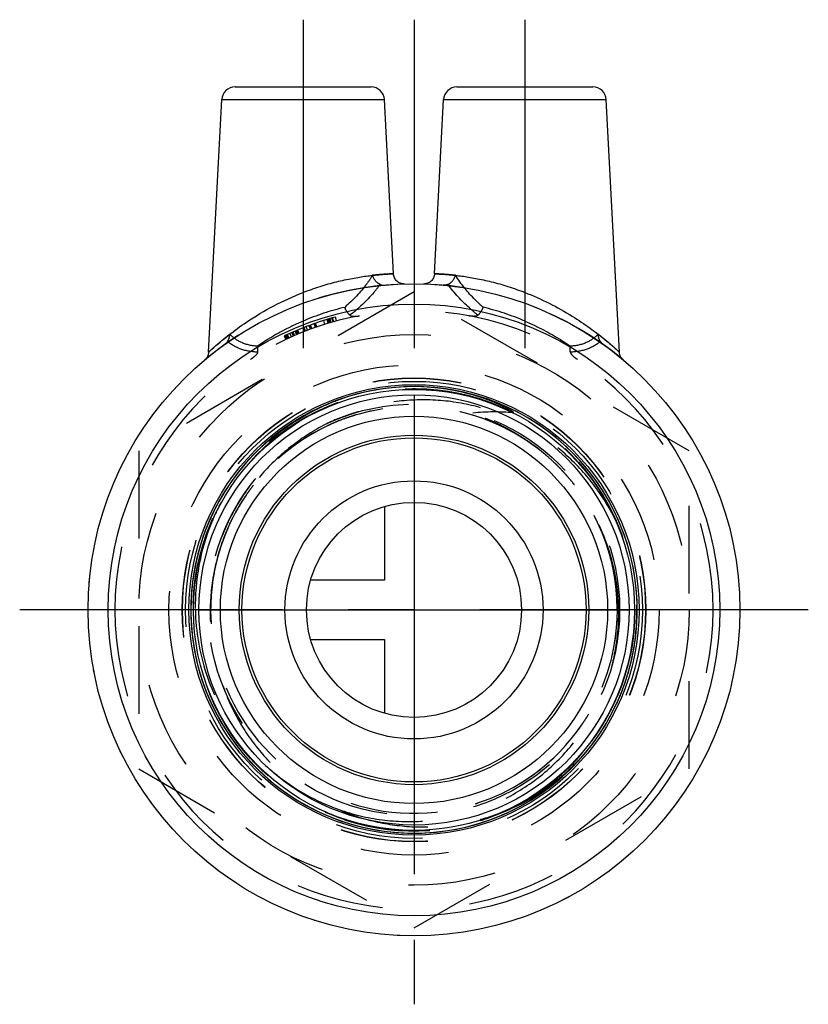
# Model space of a CAD drawing. Header units: millimetres. Extents: x 470.7 to 529.3, y 463.3 to 536.6.
import ezdxf

# ---------------------------------------------------------------- set-up
doc = ezdxf.new("R2010")
doc.units = ezdxf.units.MM
doc.header["$LTSCALE"] = 65.185185
doc.linetypes.add('CENTER', pattern=[0.6, 0.375, -0.075, 0.075, -0.075])
doc.linetypes.add('HIDDEN', pattern=[0.2, 0.1, -0.1])
for name, color, linetype in [('ACHSEN_S', 7, 'CONTINUOUS'), ('FASEN', 7, 'CONTINUOUS'), ('KOERPER', 7, 'CONTINUOUS'), ('KONST.EL_MIT_GEO', 7, 'CONTINUOUS'), ('KURVEN', 7, 'CONTINUOUS')]:
    doc.layers.add(name, color=color, linetype=linetype)

msp = doc.modelspace()

# ---------------------------------------------------------------- linework, layer by layer
at = {"layer": 'ACHSEN_S', "color": 2, "linetype": 'CENTER'}
for p, q in [((500, 536.575), (500, 463.339)), ((529.336, 492.675), (470.664, 492.675))]:
    msp.add_line(p, q, dxfattribs=at)
at = {"layer": 'FASEN', "color": 7, "linetype": 'Continuous'}
for radius in [24.25, 22.75]:
    msp.add_circle((500, 492.675), radius, dxfattribs=at)
at = {"layer": 'KOERPER', "color": 2, "linetype": 'CENTER'}
for p, q in [((491.75, 536.575), (491.75, 508.876)), ((508.25, 536.575), (508.25, 507.296))]:
    msp.add_line(p, q, dxfattribs=at)
at = {"layer": 'KOERPER', "color": 8, "linetype": 'HIDDEN'}
for radius in [24.25, 17, 16.405]:
    msp.add_circle((500, 492.675), radius, dxfattribs=at)
at = {"layer": 'KOERPER', "color": 7, "linetype": 'Continuous'}
for radius in [14.405, 13]:
    msp.add_circle((500, 492.675), radius, dxfattribs=at)
at = {"layer": 'KOERPER', "color": 8, "linetype": 'HIDDEN'}
msp.add_arc((500, 492.675), 22.25, 180, 360, dxfattribs=at)
at = {"layer": 'KONST.EL_MIT_GEO', "color": 7, "linetype": 'Continuous'}
for p, q in [((486.699, 531.575), (496.801, 531.575)), ((503.199, 531.575), (513.301, 531.575)), ((484.716, 511.854), (485.7, 530.627)), ((485.7, 530.627), (497.8, 530.627)), ((498.479, 517.672), (497.8, 530.627)), ((501.521, 517.672), (502.2, 530.627)), ((502.2, 530.627), (514.3, 530.627)), ((515.284, 511.854), (514.3, 530.627))]:
    msp.add_line(p, q, dxfattribs=at)
at = {"layer": 'KONST.EL_MIT_GEO', "color": 8, "linetype": 'HIDDEN'}
for p, q in [((500, 516.323), (479.521, 504.499)), ((520.48, 504.499), (500, 516.323)), ((493.371, 513.915), (493.282, 514.201)), ((493.621, 513.991), (493.535, 514.279)), ((493.63, 513.994), (493.544, 514.281)), ((493.733, 514.024), (493.648, 514.312)), ((493.805, 514.045), (493.722, 514.333)), ((493.834, 514.054), (493.751, 514.342)), ((493.98, 514.095), (493.899, 514.384)), ((493.989, 514.098), (493.908, 514.387)), ((494.036, 514.111), (493.956, 514.4)), ((494.241, 514.167), (494.164, 514.457)), ((491.272, 513.142), (491.155, 513.418)), ((491.308, 513.157), (491.191, 513.433)), ((491.32, 513.162), (491.203, 513.438)), ((491.379, 513.187), (491.263, 513.464)), ((491.438, 513.212), (491.322, 513.488)), ((491.46, 513.221), (491.345, 513.498)), ((491.873, 513.387), (491.763, 513.667)), ((491.907, 513.401), (491.798, 513.68)), ((491.935, 513.412), (491.827, 513.692)), ((492.085, 513.47), (491.978, 513.75)), ((492.299, 513.55), (492.195, 513.831)), ((492.373, 513.577), (492.27, 513.859)), ((492.406, 513.589), (492.303, 513.871)), ((492.672, 513.683), (492.573, 513.967)), ((492.759, 513.714), (492.661, 513.997)), ((492.772, 513.718), (492.675, 514.002)), ((490.343, 513.053), (490.471, 512.781)), ((490.57, 512.828), (490.443, 513.1)), ((490.667, 512.873), (490.541, 513.145)), ((490.555, 513.152), (490.68, 512.879)), ((490.72, 512.897), (490.595, 513.17)), ((490.889, 512.974), (490.766, 513.248)), ((491.029, 513.036), (490.908, 513.311)), ((491.077, 513.057), (490.956, 513.332)), ((491.12, 513.076), (491, 513.351)), ((494.653, 508.399), (493.813, 508.087)), ((493.049, 507.758), (492.231, 507.354)), ((493.843, 508.099), (493.012, 507.741)), ((491.519, 506.954), (490.735, 506.458)), ((492.273, 507.376), (491.471, 506.926)), ((490.788, 506.494), (490.024, 505.953)), ((479.521, 504.499), (479.521, 480.851)), ((520.48, 480.851), (520.48, 504.499)), ((510.516, 503.553), (510.495, 503.574)), ((510.733, 503.339), (510.712, 503.361)), ((510.795, 503.277), (510.778, 503.294)), ((511.055, 503.006), (511.035, 503.027)), ((511.35, 502.681), (511.333, 502.7)), ((488.055, 501.961), (488.035, 501.936)), ((488.054, 501.96), (488.035, 501.936)), ((511.89, 502.037), (511.871, 502.06)), ((487.64, 501.402), (487.617, 501.369)), ((484.946, 499.194), (484.93, 499.154)), ((485.746, 498.236), (485.735, 498.209)), ((485.753, 498.255), (485.742, 498.228)), ((485.879, 498.11), (485.868, 498.079)), ((485.879, 498.11), (485.87, 498.085)), ((485.881, 498.114), (485.879, 498.11)), ((485.91, 498.189), (485.903, 498.17)), ((485.917, 498.207), (485.91, 498.189)), ((484.87, 492.707), (484.87, 492.675)), ((484.87, 492.675), (484.87, 492.657)), ((515.13, 492.675), (515.13, 492.701)), ((485.859, 486.832), (485.867, 486.811)), ((515.082, 485.721), (515.44, 486.558)), ((515.318, 486.712), (515.331, 486.747)), ((515.44, 486.558), (515.475, 486.647)), ((514.696, 484.938), (515.101, 485.763)), ((514.269, 484.178), (514.721, 484.987)), ((512.744, 484.52), (512.757, 484.54)), ((512.236, 483.775), (512.248, 483.792)), ((512.24, 483.78), (512.248, 483.792)), ((479.521, 480.851), (500, 469.027)), ((500, 469.027), (520.48, 480.851)), ((506.886, 477.749), (506.915, 477.763)), ((506.155, 477.471), (506.175, 477.478))]:
    msp.add_line(p, q, dxfattribs=at)
at = {"layer": 'KONST.EL_MIT_GEO', "color": 7, "linetype": 'Continuous'}
for points in [[(499.299, 516.915), (499.221, 516.917), (499.144, 516.926), (499.068, 516.943), (498.994, 516.966), (498.923, 516.997), (498.855, 517.035), (498.791, 517.079), (498.732, 517.13), (498.678, 517.185), (498.629, 517.246), (498.587, 517.311), (498.551, 517.38), (498.522, 517.452), (498.5, 517.526), (498.485, 517.603), (498.479, 517.673)], [(501.521, 517.673), (501.515, 517.603), (501.5, 517.526), (501.478, 517.452), (501.449, 517.38), (501.413, 517.311), (501.371, 517.246), (501.322, 517.185), (501.268, 517.13), (501.209, 517.079), (501.145, 517.035), (501.077, 516.997), (501.006, 516.966), (500.932, 516.943), (500.856, 516.926), (500.779, 516.917), (500.701, 516.915)], [(484.705, 511.746), (484.703, 511.731), (484.7, 511.717), (484.697, 511.702), (484.693, 511.688), (484.69, 511.674), (484.686, 511.661), (484.682, 511.647), (484.678, 511.634), (484.673, 511.62), (484.669, 511.607), (484.664, 511.594), (484.659, 511.582), (484.654, 511.569), (484.648, 511.557), (484.643, 511.544), (484.637, 511.532), (484.631, 511.52), (484.625, 511.509), (484.619, 511.497), (484.613, 511.486), (484.606, 511.474), (484.6, 511.463), (484.593, 511.452), (484.586, 511.442), (484.579, 511.431), (484.572, 511.421), (484.565, 511.411), (484.557, 511.401), (484.55, 511.391), (484.542, 511.381), (484.535, 511.372), (484.527, 511.363), (484.519, 511.354), (484.511, 511.345), (484.504, 511.336), (484.496, 511.328), (484.488, 511.32), (484.48, 511.312), (484.472, 511.304), (484.464, 511.297), (484.456, 511.289), (484.449, 511.282), (484.441, 511.276), (484.433, 511.269)], [(484.716, 511.838), (484.715, 511.821), (484.713, 511.806), (484.712, 511.79), (484.71, 511.775), (484.708, 511.76), (484.705, 511.746)], [(515.539, 511.294), (515.483, 511.351), (515.432, 511.415), (515.387, 511.485), (515.349, 511.561), (515.319, 511.643), (515.298, 511.728), (515.286, 511.817), (515.284, 511.838)]]:
    msp.add_lwpolyline(points, dxfattribs=at)
at = {"layer": 'KONST.EL_MIT_GEO', "color": 8, "linetype": 'HIDDEN'}
for points in [[(490.024, 505.953), (489.341, 505.411), (488.687, 504.834), (488.064, 504.223), (487.474, 503.58), (486.919, 502.908), (486.4, 502.207), (485.918, 501.48), (485.475, 500.728), (485.073, 499.955), (484.711, 499.161), (484.392, 498.35), (484.115, 497.522), (483.883, 496.682), (483.695, 495.83), (483.551, 494.97), (483.454, 494.103), (483.401, 493.232), (483.395, 492.36), (483.435, 491.489), (483.52, 490.621), (483.65, 489.759), (483.826, 488.904), (484.046, 488.06), (484.31, 487.229), (484.618, 486.413), (484.968, 485.614), (485.359, 484.835), (485.791, 484.077), (486.262, 483.343), (486.771, 482.634), (487.316, 481.954), (487.897, 481.303), (488.51, 480.683), (489.156, 480.096), (489.831, 479.544), (490.534, 479.029), (491.264, 478.55), (492.018, 478.111), (492.793, 477.712), (493.589, 477.355), (494.402, 477.039), (495.23, 476.767), (496.072, 476.538), (496.925, 476.354), (497.786, 476.215), (498.653, 476.122), (499.524, 476.074), (500.396, 476.072), (501.267, 476.116), (502.134, 476.205), (502.996, 476.34), (503.85, 476.519), (504.692, 476.744), (505.522, 477.012), (506.337, 477.324), (507.134, 477.678), (507.912, 478.073), (508.667, 478.508), (509.399, 478.983), (510.105, 479.495), (510.783, 480.044), (511.431, 480.627), (512.048, 481.244), (512.631, 481.892), (513.18, 482.57), (513.692, 483.276), (514.167, 484.008), (514.602, 484.764), (514.998, 485.541), (515.351, 486.338), (515.663, 487.153), (515.931, 487.983), (516.156, 488.826), (516.335, 489.679), (516.47, 490.541), (516.56, 491.409), (516.603, 492.28), (516.601, 493.152), (516.553, 494.023), (516.46, 494.89), (516.321, 495.751), (516.137, 496.603), (515.908, 497.445), (515.636, 498.274), (515.32, 499.087), (514.963, 499.882), (514.564, 500.658), (514.124, 501.411), (513.646, 502.141), (513.13, 502.844), (512.578, 503.52), (511.992, 504.165), (511.372, 504.779), (510.721, 505.359), (510.04, 505.904), (509.332, 506.413), (508.598, 506.884), (507.84, 507.316), (507.061, 507.707), (506.262, 508.057), (505.446, 508.365), (504.614, 508.629), (503.77, 508.849), (502.916, 509.025), (502.054, 509.155), (501.186, 509.24), (500.314, 509.28), (499.442, 509.274), (498.572, 509.221), (497.705, 509.124), (496.845, 508.98), (495.993, 508.792), (495.308, 508.606)], [(515.426, 486.522), (515.728, 487.34), (515.986, 488.173), (516.2, 489.019), (516.37, 489.874), (516.494, 490.738), (516.573, 491.606), (516.607, 492.478), (516.594, 493.35), (516.536, 494.22), (516.432, 495.086), (516.283, 495.945), (516.089, 496.796), (515.85, 497.635), (515.568, 498.46), (515.243, 499.269), (514.875, 500.06), (514.467, 500.831), (514.019, 501.579), (513.532, 502.303), (513.008, 503), (512.448, 503.669), (511.854, 504.307), (511.227, 504.913), (510.569, 505.486), (509.882, 506.023), (509.167, 506.523), (508.428, 506.986), (507.665, 507.408), (506.881, 507.79), (506.078, 508.131), (505.258, 508.429), (504.424, 508.683), (503.577, 508.893), (502.721, 509.058), (501.857, 509.179), (500.988, 509.253), (500.116, 509.282), (499.244, 509.266), (498.374, 509.203), (497.509, 509.095), (496.65, 508.942), (495.801, 508.743), (494.963, 508.501), (494.139, 508.214), (493.332, 507.885), (492.542, 507.514), (491.774, 507.102), (491.027, 506.651), (490.306, 506.16), (489.612, 505.633), (488.946, 505.069), (488.31, 504.472), (487.707, 503.842), (487.138, 503.181), (486.701, 502.622)], [(500.638, 509.271), (499.766, 509.281), (498.895, 509.246), (498.026, 509.165), (497.163, 509.039), (496.308, 508.867), (495.463, 508.651), (494.631, 508.391)], [(490.571, 506.347), (489.866, 505.833), (489.19, 505.283), (488.543, 504.698), (487.927, 504.08), (487.345, 503.43), (486.798, 502.751), (486.287, 502.044), (485.814, 501.311), (485.38, 500.555), (484.987, 499.776), (484.635, 498.978), (484.325, 498.163), (484.059, 497.332), (483.836, 496.489), (483.658, 495.635), (483.525, 494.773), (483.438, 493.905), (483.396, 493.034), (483.4, 492.162), (483.45, 491.291), (483.545, 490.424), (483.686, 489.564), (483.872, 488.712), (484.102, 487.87), (484.376, 487.042), (484.694, 486.23), (485.053, 485.435), (485.454, 484.661), (485.895, 483.908), (486.374, 483.179), (486.892, 482.477), (487.445, 481.803), (488.033, 481.159), (488.654, 480.547), (489.307, 479.968), (489.988, 479.424), (490.698, 478.917), (491.433, 478.447), (492.192, 478.017), (492.972, 477.627), (493.772, 477.279), (494.589, 476.973), (495.42, 476.711), (496.265, 476.493), (497.119, 476.319), (497.982, 476.19), (498.85, 476.107), (499.722, 476.069), (500.594, 476.078), (501.464, 476.132), (502.331, 476.231), (503.191, 476.377), (504.042, 476.567), (504.882, 476.801), (505.709, 477.079), (506.52, 477.4), (507.313, 477.764), (508.085, 478.168), (508.836, 478.613), (509.562, 479.096), (510.262, 479.617), (510.933, 480.173), (511.574, 480.764), (512.183, 481.389), (512.759, 482.044), (513.3, 482.728), (513.804, 483.44), (514.301, 484.232)], [(490.081, 505.996), (489.402, 505.462), (488.751, 504.893), (488.131, 504.291), (487.542, 503.658), (486.988, 502.995), (486.469, 502.304), (485.986, 501.587), (485.541, 500.846), (485.136, 500.083), (484.771, 499.3), (484.447, 498.499), (484.165, 497.682), (483.926, 496.851), (483.73, 496.009), (483.579, 495.158), (483.472, 494.301), (483.41, 493.439), (483.392, 492.575), (483.42, 491.711), (483.493, 490.85), (483.61, 489.993), (483.772, 489.144), (483.977, 488.305), (484.226, 487.477), (484.518, 486.664), (484.852, 485.867), (485.226, 485.088), (485.641, 484.33), (486.095, 483.594), (486.586, 482.883), (487.114, 482.198), (487.676, 481.542), (488.272, 480.916), (488.899, 480.322), (489.557, 479.761), (490.243, 479.235), (490.955, 478.746), (491.692, 478.294), (492.452, 477.882), (493.231, 477.509), (494.03, 477.177), (494.844, 476.888), (495.672, 476.641), (496.512, 476.438), (497.361, 476.278), (498.218, 476.163), (499.079, 476.093), (499.943, 476.067), (500.807, 476.087), (501.669, 476.151), (502.526, 476.26), (503.377, 476.414), (504.218, 476.612), (505.048, 476.853), (505.864, 477.137), (506.665, 477.463), (507.447, 477.83), (508.209, 478.238), (508.949, 478.685), (509.665, 479.169), (510.354, 479.69), (511.016, 480.246), (511.647, 480.836), (512.248, 481.458), (512.815, 482.11), (513.347, 482.791), (513.843, 483.499)]]:
    msp.add_lwpolyline(points, dxfattribs=at)
for radius in [20.48, 18.232, 17.25, 17.233, 16.437, 15.301, 15.301]:
    msp.add_circle((500, 492.675), radius, dxfattribs=at)
at = {"layer": 'KONST.EL_MIT_GEO', "color": 7, "linetype": 'Continuous'}
for radius in [16.75, 16.405]:
    msp.add_circle((500, 492.675), radius, dxfattribs=at)
for centre, start, end in [((486.699, 530.575), 89.99999, 177), ((496.801, 530.575), 3, 90.00001), ((503.199, 530.575), 89.99999, 177), ((513.301, 530.575), 3, 90.00001)]:
    msp.add_arc(centre, 1, start, end, dxfattribs=at)
at = {"layer": 'KONST.EL_MIT_GEO', "color": 8, "linetype": 'HIDDEN'}
for centre, radius, start, end in [((500, 492.675), 24.25, 91.65339, 129.94464), ((500, 492.675), 24.25, 50.07516, 88.34662), ((500, 492.675), 22.25, 0, 180), ((499.25, 496.656), 19.039, 103.36136, 113.1983), ((500.749, 496.653), 19.043, 66.80264, 76.6377), ((500, 492.675), 22.55, 104.99973, 115.35667), ((500, 492.674), 16.437, 338.71227, 331.60463), ((500, 492.706), 16.407, 89.99718, 90.38721), ((500, 492.665), 16.448, 89.6493, 90.00047), ((499.998, 492.68), 15.125, 0.00003, 106.40831), ((500, 492.675), 15.13, 2.94171, 105.67501), ((500, 492.675), 15.13, 106.98364, 161.5294), ((500, 492.675), 15.13, 107.1834, 158.55627), ((500.006, 492.659), 15.318, 108.759, 114.89352), ((500.009, 492.653), 15.154, 109.30727, 114.90738), ((499.995, 492.694), 15.111, 106.41068, 109.39188), ((500.005, 492.663), 15.143, 108.77103, 109.30704), ((500.004, 492.665), 15.312, 106.42319, 108.76038), ((499.992, 492.699), 15.105, 106.88056, 107.33224), ((499.992, 492.704), 15.27, 105.68937, 106.42409), ((499.986, 492.704), 15.098, 114.91047, 115.09695), ((500.011, 492.685), 15.115, 46.08408, 46.47992), ((500.029, 492.703), 15.09, 44.92729, 45.97314), ((499.691, 492.368), 15.566, 44.58005, 44.81487), ((499.685, 492.363), 15.574, 44.02143, 44.48995), ((499.991, 492.666), 15.314, 44.39905, 44.93908), ((499.681, 492.359), 15.58, 43.61182, 44.02144), ((499.678, 492.356), 15.584, 43.217, 43.61182), ((499.675, 492.353), 15.587, 41.59162, 43.11123), ((499.679, 492.357), 15.582, 40.68631, 41.49532), ((499.684, 492.361), 15.576, 40.52348, 40.68627), ((499.7, 492.374), 15.555, 38.51261, 40.52392), ((500.061, 492.641), 15.371, 143.24017, 158.65188), ((500.013, 492.665), 15.317, 143.2067, 144.91849), ((499.973, 492.696), 15.096, 143.2049, 143.74457), ((499.965, 492.701), 15.086, 142.26115, 143.20467), ((499.728, 492.397), 15.519, 38.12653, 38.40053), ((499.784, 492.44), 15.448, 0.87081, 38.12774), ((500.046, 492.65), 15.352, 144.94308, 158.68271), ((500.041, 492.654), 15.346, 146.65293, 158.67284), ((500.012, 492.667), 15.145, 145.67615, 158.94727), ((500.007, 492.671), 15.138, 146.64804, 147.11232), ((500.007, 492.671), 15.139, 144.77685, 146.01567), ((499.982, 492.688), 15.108, 144.11187, 144.91323), ((499.989, 492.683), 15.117, 143.74467, 144.77806), ((500.156, 492.972), 16.433, 152.14059, 157.74902), ((500.026, 492.662), 15.33, 148.35953, 158.69983), ((500.027, 492.661), 15.161, 147.12165, 157.23011), ((499.995, 492.677), 15.125, 149.29727, 150.25626), ((500.004, 492.673), 15.135, 152.97011, 155.67379), ((499.988, 492.681), 15.117, 150.25668, 152.37211), ((500.322, 492.048), 16.395, 25.01391, 27.95691), ((500.061, 493.006), 16.333, 157.88793, 181.16122), ((499.994, 492.675), 15.125, 159.27947, 202.53605), ((500.012, 492.67), 15.314, 158.68959, 159.10625), ((500.013, 492.669), 15.145, 159.04791, 159.3088), ((499.991, 492.679), 15.121, 158.39146, 158.70497), ((499.986, 492.681), 15.115, 157.99759, 158.39147), ((499.991, 492.679), 15.121, 156.39023, 157.98566), ((500, 492.675), 15.13, 161.73415, 180.00022), ((500.065, 492.663), 15.195, 162.15494, 176.94144), ((499.976, 492.682), 15.106, 161.93934, 162.10738), ((499.975, 492.683), 15.104, 161.53024, 161.73292), ((500.012, 492.671), 15.142, 160.19455, 160.79913), ((499.986, 492.675), 15.117, 176.96849, 183.00548), ((499.957, 492.675), 15.087, 178.95007, 179.99994), ((500.014, 492.675), 15.117, 357.01246, 2.98269), ((499.971, 492.675), 15.102, 180.00061, 181.85992), ((500, 492.675), 15.13, 202.5342, 0.00015), ((499.52, 492.441), 15.712, 346.98869, 0.85289), ((499.941, 492.682), 15.36, 345.75819, 359.97094), ((499.959, 492.681), 15.171, 345.73775, 357.00139), ((500, 492.675), 15.13, 288.32675, 345.72109), ((500.01, 492.679), 15.311, 201.60432, 202.76458), ((499.945, 492.705), 16.5, 323.60497, 338.68978), ((499.96, 492.696), 16.482, 325.79957, 337.99468), ((499.982, 492.683), 16.457, 331.60929, 338.70835), ((500.025, 492.665), 16.41, 338.01174, 338.70923), ((499.991, 492.681), 15.141, 327.11274, 329.2106), ((500.011, 492.667), 15.117, 324.04697, 325.78289), ((499.996, 492.677), 15.135, 325.78114, 327.1128), ((500.008, 492.652), 15.106, 287.59122, 288.3265), ((499.995, 492.689), 16.453, 287.54106, 294.87687), ((500.659, 492.924), 16.401, 289.64986, 292.41988), ((500.013, 492.646), 16.406, 294.47569, 294.76591), ((500.003, 492.666), 16.428, 294.58378, 294.87874), ((500.008, 492.658), 16.419, 294.61125, 294.8763), ((499.996, 492.682), 16.445, 294.69254, 295.21383), ((500.012, 492.65), 16.41, 294.87627, 295.47826), ((500.685, 492.841), 16.314, 285.08632, 285.48184), ((500.668, 492.9), 16.376, 285.4844, 289.5767), ((500, 492.648), 16.41, 269.2826, 270.00264), ((500, 492.687), 16.45, 269.72366, 270.00338), ((500, 492.689), 16.452, 269.99786, 270.75414)]:
    msp.add_arc(centre, radius, start, end, dxfattribs=at)
at = {"layer": 'KONST.EL_MIT_GEO', "color": 7, "linetype": 'Continuous'}
for points, knots in [([(491.75, 516.286), (492.165, 516.447), (492.99, 516.739), (494.215, 517.086), (495.201, 517.302), (495.937, 517.43), (496.435, 517.504), (496.887, 517.559), (497.29, 517.6), (497.638, 517.629), (497.929, 517.648), (498.133, 517.659), (498.265, 517.665), (498.339, 517.668), (498.398, 517.67), (498.435, 517.672), (498.459, 517.672), (498.467, 517.674), (498.48, 517.671), (498.479, 517.673)], [0, 0, 0, 0, 0.193444, 0.380067, 0.552914, 0.631971, 0.705004, 0.771276, 0.830113, 0.880927, 0.923215, 0.95655, 0.969756, 0.980608, 0.989074, 0.995137, 0.997263, 0.998784, 1, 1, 1, 1]), ([(501.521, 517.673), (501.521, 517.672), (501.526, 517.673), (501.53, 517.672), (501.542, 517.672), (501.564, 517.671), (501.603, 517.67), (501.661, 517.668), (501.735, 517.665), (501.826, 517.661), (501.933, 517.655), (502.107, 517.646), (502.362, 517.629), (502.71, 517.6), (503.113, 517.559), (503.565, 517.504), (504.063, 517.43), (504.799, 517.302), (505.785, 517.086), (507.01, 516.739), (507.835, 516.447), (508.25, 516.286)], [0, 0, 0, 0, 0.000304, 0.001217, 0.002738, 0.004865, 0.010929, 0.019395, 0.030248, 0.043455, 0.058981, 0.076791, 0.11908, 0.169894, 0.228732, 0.295003, 0.368037, 0.447093, 0.61994, 0.80656, 1, 1, 1, 1]), ([(484.962, 512.063), (485.77, 512.792), (487.881, 514.448), (490.271, 515.709), (491.75, 516.286)], [0, 0, 0, 0, 0.406683, 1, 1, 1, 1]), ([(508.25, 516.286), (509.475, 515.808), (511.61, 514.735), (513.537, 513.338), (514.35, 512.66)], [0, 0, 0, 0, 0.554228, 1, 1, 1, 1]), ([(514.35, 512.66), (514.481, 512.551), (514.665, 512.394), (514.892, 512.194), (515.027, 512.074), (515.132, 511.977), (515.212, 511.907), (515.256, 511.861), (515.28, 511.844), (515.284, 511.838)], [0, 0, 0, 0, 0.411763, 0.583339, 0.7287, 0.84521, 0.93046, 0.982543, 1, 1, 1, 1]), ([(484.716, 511.838), (484.735, 511.859), (484.82, 511.931), (484.9, 512.008), (484.962, 512.063)], [0, 0, 0, 0, 0.25628, 1, 1, 1, 1])]:
    msp.add_open_spline(points, degree=3, knots=knots, dxfattribs=at)
at = {"layer": 'KONST.EL_MIT_GEO', "color": 8, "linetype": 'HIDDEN'}
for points, knots in [([(496.917, 517.561), (496.783, 517.348), (496.188, 516.478), (495.455, 515.706), (494.85, 515.18)], [0, 0, 0, 0, 0.239151, 1, 1, 1, 1]), ([(498.479, 517.673), (498.477, 517.674), (498.467, 517.67), (498.449, 517.673), (498.417, 517.67), (498.373, 517.669), (498.316, 517.667), (498.215, 517.663), (498.059, 517.655), (497.837, 517.642), (497.569, 517.623), (497.257, 517.597), (497.035, 517.574), (496.917, 517.561)], [0, 0, 0, 0, 0.00408, 0.016281, 0.036581, 0.064955, 0.101353, 0.145685, 0.257788, 0.400456, 0.572643, 0.773104, 1, 1, 1, 1]), ([(497.473, 516.88), (497.408, 516.91), (497.155, 517.072), (496.982, 517.344), (496.917, 517.561)], [0, 0, 0, 0, 0.240603, 1, 1, 1, 1]), ([(503.083, 517.561), (502.965, 517.574), (502.743, 517.597), (502.431, 517.623), (502.163, 517.642), (501.941, 517.655), (501.785, 517.663), (501.684, 517.667), (501.627, 517.669), (501.583, 517.67), (501.55, 517.673), (501.533, 517.67), (501.523, 517.674), (501.521, 517.673)], [0, 0, 0, 0, 0.226901, 0.427367, 0.599558, 0.742227, 0.854329, 0.89866, 0.935056, 0.963428, 0.983725, 0.995924, 1, 1, 1, 1]), ([(502.527, 516.88), (502.592, 516.91), (502.845, 517.072), (503.018, 517.344), (503.083, 517.561)], [0, 0, 0, 0, 0.240601, 1, 1, 1, 1]), ([(505.15, 515.18), (504.942, 515.361), (504.17, 516.078), (503.495, 516.902), (503.083, 517.561)], [0, 0, 0, 0, 0.261974, 1, 1, 1, 1]), ([(497.473, 516.88), (497.325, 516.674), (496.665, 515.83), (495.874, 515.093), (495.23, 514.592)], [0, 0, 0, 0, 0.237557, 1, 1, 1, 1]), ([(497.473, 516.88), (497.501, 516.867), (497.626, 516.824), (497.761, 516.822), (497.861, 516.83)], [0, 0, 0, 0, 0.238326, 1, 1, 1, 1]), ([(502.527, 516.88), (502.499, 516.867), (502.374, 516.824), (502.239, 516.822), (502.139, 516.83)], [0, 0, 0, 0, 0.238326, 1, 1, 1, 1]), ([(504.77, 514.592), (504.547, 514.765), (503.723, 515.447), (502.987, 516.24), (502.527, 516.88)], [0, 0, 0, 0, 0.263404, 1, 1, 1, 1]), ([(495.23, 514.592), (495.148, 514.666), (495.002, 514.853), (494.895, 515.064), (494.85, 515.18)], [0, 0, 0, 0, 0.470303, 1, 1, 1, 1]), ([(504.77, 514.592), (504.852, 514.666), (504.998, 514.853), (505.105, 515.064), (505.15, 515.18)], [0, 0, 0, 0, 0.470315, 1, 1, 1, 1]), ([(491.75, 514.156), (491.445, 514.026), (490.269, 513.487), (489.147, 512.833), (488.353, 512.292)], [0, 0, 0, 0, 0.256745, 1, 1, 1, 1]), ([(495.23, 514.592), (495.271, 514.555), (495.385, 514.516), (495.624, 514.503), (495.811, 514.527), (495.934, 514.55)], [0, 0, 0, 0, 0.224929, 0.477417, 1, 1, 1, 1]), ([(504.77, 514.592), (504.729, 514.555), (504.615, 514.516), (504.376, 514.503), (504.189, 514.527), (504.066, 514.55)], [0, 0, 0, 0, 0.224932, 0.477421, 1, 1, 1, 1]), ([(508.25, 514.156), (508.555, 514.026), (509.731, 513.487), (510.853, 512.833), (511.647, 512.292)], [0, 0, 0, 0, 0.256754, 1, 1, 1, 1]), ([(486.299, 513.182), (486.185, 513.094), (485.968, 512.922), (485.663, 512.672), (485.394, 512.445), (485.165, 512.245), (484.982, 512.082), (484.856, 511.967), (484.786, 511.903), (484.745, 511.864), (484.733, 511.856), (484.714, 511.836), (484.716, 511.838)], [0, 0, 0, 0, 0.208347, 0.399299, 0.569943, 0.717002, 0.837002, 0.926225, 0.958221, 0.981363, 0.995342, 1, 1, 1, 1]), ([(486.132, 512.641), (486.156, 512.68), (486.246, 512.848), (486.289, 513.039), (486.299, 513.182)], [0, 0, 0, 0, 0.243202, 1, 1, 1, 1]), ([(488.353, 512.292), (487.955, 512.31), (487.187, 512.464), (486.55, 512.921), (486.299, 513.182)], [0, 0, 0, 0, 0.523707, 1, 1, 1, 1]), ([(513.701, 513.182), (513.45, 512.921), (512.813, 512.464), (512.045, 512.31), (511.647, 512.292)], [0, 0, 0, 0, 0.476291, 1, 1, 1, 1]), ([(515.284, 511.838), (515.281, 511.839), (515.274, 511.852), (515.25, 511.867), (515.216, 511.902), (515.167, 511.946), (515.105, 512.003), (514.998, 512.1), (514.835, 512.246), (514.606, 512.445), (514.337, 512.672), (514.032, 512.922), (513.815, 513.094), (513.701, 513.182)], [0, 0, 0, 0, 0.004663, 0.018647, 0.041792, 0.073791, 0.114324, 0.163018, 0.28302, 0.430078, 0.600717, 0.791661, 1, 1, 1, 1]), ([(513.868, 512.641), (513.844, 512.68), (513.754, 512.848), (513.711, 513.039), (513.701, 513.182)], [0, 0, 0, 0, 0.243198, 1, 1, 1, 1]), ([(486.132, 512.641), (486.116, 512.616), (486.044, 512.52), (485.952, 512.442), (485.879, 512.389)], [0, 0, 0, 0, 0.242974, 1, 1, 1, 1]), ([(488.37, 511.847), (487.947, 511.86), (487.138, 511.987), (486.422, 512.395), (486.132, 512.641)], [0, 0, 0, 0, 0.526691, 1, 1, 1, 1]), ([(488.37, 511.847), (488.375, 511.881), (488.387, 512.029), (488.373, 512.179), (488.353, 512.292)], [0, 0, 0, 0, 0.227806, 1, 1, 1, 1]), ([(511.63, 511.847), (511.625, 511.881), (511.613, 512.029), (511.627, 512.179), (511.647, 512.292)], [0, 0, 0, 0, 0.227791, 1, 1, 1, 1]), ([(513.868, 512.641), (513.578, 512.395), (512.862, 511.987), (512.053, 511.86), (511.63, 511.847)], [0, 0, 0, 0, 0.473289, 1, 1, 1, 1]), ([(513.868, 512.641), (513.884, 512.616), (513.956, 512.52), (514.048, 512.442), (514.121, 512.389)], [0, 0, 0, 0, 0.242975, 1, 1, 1, 1]), ([(488.37, 511.847), (488.362, 511.788), (488.29, 511.675), (488.105, 511.492), (487.939, 511.373), (487.825, 511.298)], [0, 0, 0, 0, 0.228208, 0.480994, 1, 1, 1, 1]), ([(511.63, 511.847), (511.638, 511.788), (511.71, 511.675), (511.895, 511.492), (512.061, 511.373), (512.175, 511.298)], [0, 0, 0, 0, 0.228205, 0.48099, 1, 1, 1, 1]), ([(507.387, 507.359), (507.392, 507.359), (507.397, 507.357), (507.405, 507.361), (507.403, 507.374), (507.389, 507.387), (507.37, 507.403), (507.344, 507.422), (507.31, 507.445), (507.254, 507.481), (507.183, 507.523), (507.069, 507.589), (506.923, 507.667), (506.688, 507.787), (506.39, 507.93), (505.906, 508.142), (505.289, 508.381), (504.535, 508.628), (503.77, 508.836), (502.995, 509.005), (502.212, 509.134), (501.161, 509.255), (499.839, 509.308), (498.253, 509.216), (496.685, 508.969), (495.147, 508.571), (493.655, 508.025), (491.748, 507.108), (489.544, 505.621), (487.298, 503.359), (486.121, 501.585), (485.627, 500.651)], [0, 0, 0, 0, 0.000516, 0.000699, 0.000899, 0.001886, 0.002853, 0.003824, 0.005772, 0.007723, 0.011626, 0.015531, 0.023344, 0.031159, 0.04679, 0.062422, 0.093687, 0.124953, 0.156219, 0.187486, 0.218754, 0.250022, 0.31254, 0.37506, 0.437582, 0.500107, 0.562634, 0.625164, 0.750089, 0.875034, 1, 1, 1, 1]), ([(514.804, 499.734), (514.321, 500.644), (513.181, 502.377), (511.01, 504.603), (508.454, 506.374), (505.605, 507.62), (502.568, 508.29), (499.459, 508.351), (496.4, 507.799), (494.471, 507.03), (493.558, 506.554)], [0, 0, 0, 0, 0.125033, 0.250049, 0.375066, 0.50008, 0.625075, 0.750054, 0.875025, 1, 1, 1, 1]), ([(510.712, 503.361), (510.489, 503.584), (510.03, 504.017), (509.304, 504.623), (508.544, 505.185), (507.883, 505.615), (507.34, 505.935), (506.926, 506.163), (506.506, 506.38), (506.08, 506.585), (505.72, 506.746), (505.431, 506.87), (505.211, 506.961), (504.998, 507.047), (504.757, 507.144), (504.626, 507.196), (504.311, 507.328), (504.38, 507.336)], [0, 0, 0, 0, 0.125493, 0.250984, 0.376473, 0.501961, 0.564711, 0.62746, 0.690208, 0.752954, 0.815698, 0.847069, 0.878439, 0.909805, 0.941166, 0.972513, 1, 1, 1, 1]), ([(493.558, 506.554), (492.701, 506.107), (491.05, 505.085), (488.89, 503.127), (487.125, 500.809), (486.254, 499.07), (485.903, 498.17)], [0, 0, 0, 0, 0.250032, 0.500017, 0.75, 1, 1, 1, 1]), ([(515.475, 486.647), (515.858, 487.629), (516.432, 489.675), (516.677, 492.848), (516.295, 496.006), (515.626, 498.025), (515.18, 498.98)], [0, 0, 0, 0, 0.250041, 0.500067, 0.750068, 1, 1, 1, 1]), ([(485.903, 498.17), (485.552, 497.27), (485.016, 495.399), (484.747, 492.496), (485.013, 489.592), (485.538, 487.72), (485.867, 486.811)], [0, 0, 0, 0, 0.25, 0.499985, 0.749969, 1, 1, 1, 1]), ([(483.732, 492.675), (483.765, 491.077), (484.309, 487.87), (486.498, 483.525), (489.869, 480.017), (492.72, 478.448), (494.221, 477.897)], [0, 0, 0, 0, 0.250016, 0.500019, 0.750014, 1, 1, 1, 1]), ([(494.221, 477.897), (495.252, 477.519), (497.401, 476.975), (500.717, 476.848), (503.989, 477.414), (507.069, 478.652), (509.82, 480.511), (512.117, 482.91), (513.852, 485.74), (514.581, 487.833), (514.829, 488.904)], [0, 0, 0, 0, 0.125006, 0.250011, 0.375012, 0.500012, 0.625014, 0.750012, 0.875002, 1, 1, 1, 1]), ([(485.867, 486.811), (486.2, 485.891), (487.045, 484.112), (488.793, 481.734), (490.957, 479.727), (493.457, 478.158), (496.203, 477.077), (499.1, 476.518), (502.049, 476.495), (503.987, 476.835), (504.931, 477.089)], [0, 0, 0, 0, 0.125012, 0.250017, 0.375033, 0.500053, 0.62507, 0.750062, 0.875035, 1, 1, 1, 1]), ([(506.915, 477.763), (507.889, 478.165), (509.748, 479.199), (512.166, 481.266), (514.131, 483.77), (515.092, 485.664), (515.475, 486.647)], [0, 0, 0, 0, 0.249931, 0.49993, 0.749956, 1, 1, 1, 1])]:
    msp.add_open_spline(points, degree=3, knots=knots, dxfattribs=at)
msp.add_open_spline([(504.38, 507.336), (505.376, 507.445), (506.389, 507.45), (507.387, 507.359)], degree=3, dxfattribs=at)
at = {"layer": 'KURVEN', "color": 8, "linetype": 'HIDDEN'}
for p, q in [((500, 508.675), (500, 505.676)), ((500, 479.674), (500, 476.675))]:
    msp.add_line(p, q, dxfattribs=at)
at = {"layer": 'KURVEN', "color": 40, "linetype": 'Continuous'}
for p, q in [((500, 505.676), (500, 479.674)), ((497.8, 500.367), (497.8, 494.875)), ((497.8, 494.875), (492.308, 494.875)), ((484, 492.675), (516, 492.675)), ((492.308, 490.475), (497.8, 490.475)), ((497.8, 490.475), (497.8, 484.983))]:
    msp.add_line(p, q, dxfattribs=at)
for radius in [16, 12.8, 9.6, 8]:
    msp.add_circle((500, 492.675), radius, dxfattribs=at)

doc.saveas('drawing.dxf')
